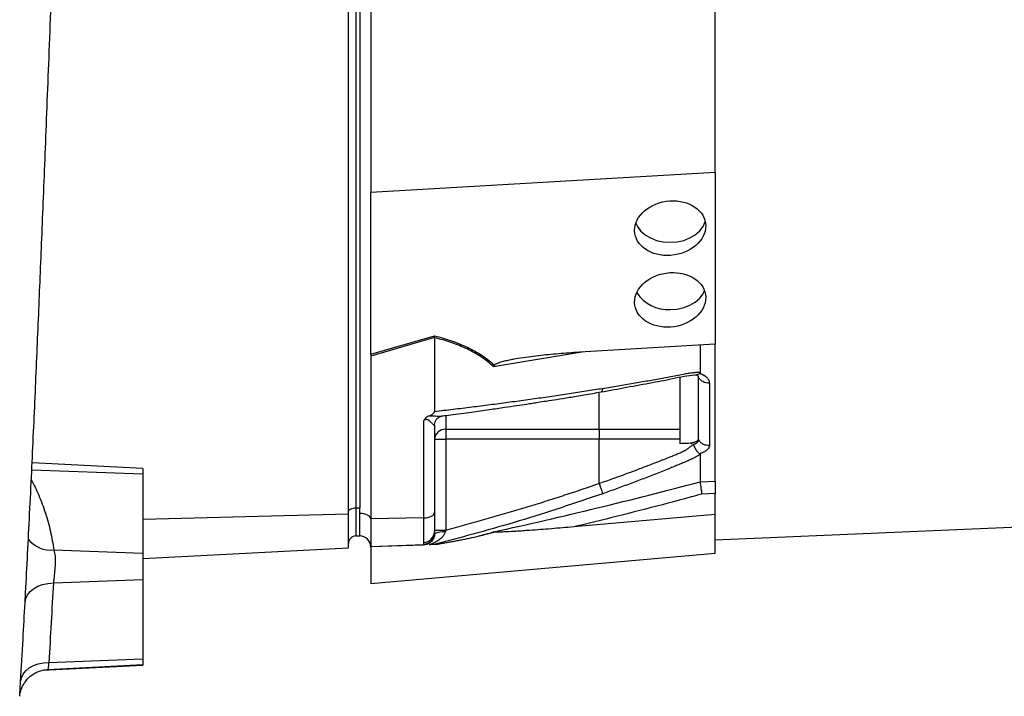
# Model space of a CAD drawing. Header units: millimetres. Extents: x 1108 to 5030, y 1860 to 4202.
# Tile 2 of 12: x 2016 to 2542, y 2302 to 2664. Entities that reach past the tile are written whole.
import ezdxf

# ---------------------------------------------------------------- set-up
doc = ezdxf.new("R2010")
doc.units = ezdxf.units.MM
doc.header["$LTSCALE"] = 2

msp = doc.modelspace()

# ---------------------------------------------------------------- linework, layer by layer
at = {"color": 7, "linetype": 'Continuous', "lineweight": 25}
for p, q in [((2195.76, 2886.98), (2195.76, 2402.98)), ((2197.76, 2886.98), (2197.76, 2402.98)), ((2191.76, 2399.82), (2191.76, 2883.82)), ((2387.76, 2582.49), (2387.76, 2697.99)), ((2203.76, 2692.72), (2203.76, 2571.66)), ((2387.76, 2582.49), (2203.76, 2571.66)), ((2387.76, 2582.49), (2387.76, 2490.61)), ((2203.76, 2485.64), (2203.76, 2571.66)), ((2237.76, 2494.08), (2203.75, 2484.22)), ((2203.76, 2485.16), (2237.8, 2495.03)), ((2237.76, 2494.05), (2237.76, 2454.59)), ((2387.76, 2490.61), (2312.17, 2486.16)), ((2379.76, 2490.14), (2379.76, 2475.56)), ((2387.76, 2417.26), (2387.76, 2490.61)), ((2203.75, 2484.22), (2203.75, 2397.08)), ((2379.49, 2474.96), (2379.76, 2474.87)), ((2369.13, 2437.34), (2369.13, 2472.9)), ((2387.76, 2385.96), (4311.76, 2466.96)), ((2231.97, 2397.58), (2231.97, 2449.65)), ((2237.76, 2447.22), (2237.76, 2400.57)), ((2243.76, 2445.05), (2325.76, 2445.05)), ((2243.76, 2445.05), (2243.76, 2439.67)), ((2237.76, 2439.67), (2243.76, 2439.67)), ((2243.76, 2439.67), (2243.76, 2391.15)), ((2325.76, 2439.67), (2243.76, 2439.67)), ((2325.76, 2416.07), (2325.76, 2439.67)), ((2081.76, 2424.07), (2022.61, 2427.17)), ((2379.76, 2432.04), (2379.49, 2431.96)), ((2081.76, 2424.07), (2081.76, 2421.15)), ((2081.76, 2421.15), (2081.76, 2378.72)), ((2379.76, 2416.99), (2387.76, 2417.26)), ((2387.76, 2410.61), (2380.66, 2410.37)), ((2387.76, 2399.41), (2387.76, 2410.61)), ((2195.76, 2402.98), (2197.76, 2402.98)), ((2195.76, 2402.98), (2195.76, 2387.98)), ((2197.76, 2399.98), (2197.76, 2402.98)), ((2237.76, 2400.57), (2237.76, 2390.25)), ((2191.76, 2381.66), (2191.76, 2399.82)), ((2197.76, 2387.98), (2197.76, 2399.98)), ((2231.97, 2397.58), (2203.75, 2397.08)), ((2203.75, 2397.08), (2203.75, 2382.19)), ((2231.97, 2384.53), (2231.97, 2397.58)), ((2387.76, 2399.41), (2312.17, 2392.8)), ((2387.76, 2378.49), (2387.76, 2399.41)), ((2237.76, 2390.25), (2237.76, 2389.54)), ((2195.76, 2387.98), (2197.76, 2387.98)), ((2237.76, 2389.54), (2237.76, 2389.17)), ((2034.21, 2380.48), (2081.76, 2378.72)), ((2081.76, 2375.9), (2191.76, 2381.66)), ((2231.97, 2383.17), (2203.75, 2382.19)), ((2203.76, 2381.98), (2203.76, 2362.4)), ((2231.97, 2383.64), (2231.97, 2384.53)), ((2231.97, 2383.17), (2231.97, 2383.64)), ((2237.7, 2383.39), (2238.39, 2383.55)), ((2238.88, 2383.69), (2237.76, 2383.38)), ((2081.76, 2378.72), (2081.76, 2364.58)), ((2387.76, 2378.49), (2203.76, 2362.4)), ((2033.96, 2362.81), (2081.76, 2364.58)), ((2081.76, 2364.58), (2081.76, 2322.15)), ((2018.82, 2352.37), (2019.04, 2356.53)), ((2031.54, 2320.29), (2081.76, 2322.15)), ((2081.76, 2322.15), (2081.76, 2319.22)), ((2028.1, 2316.1), (2081.76, 2318.91)), ((2031.03, 2316.56), (2081.76, 2319.22)), ((2081.76, 2319.22), (2081.76, 2318.91))]:
    msp.add_line(p, q, dxfattribs=at)
at = {"color": 8, "linetype": 'Continuous', "lineweight": 25}
for p, q in [((2317.52, 2486.48), (2269.28, 2478.53)), ((2243.76, 2452.28), (2243.76, 2445.05)), ((2022.43, 2423.34), (2081.76, 2421.15)), ((2081.76, 2396.94), (2191.76, 2399.82)), ((2231.64, 2383.06), (2203.76, 2382.09))]:
    msp.add_line(p, q, dxfattribs=at)
at = {"color": 7, "linetype": 'Continuous', "lineweight": 25, "flags": 128}
for points in [[(2345.39, 2555.24), (2346.2, 2553.51), (2347.96, 2551.15), (2350.32, 2549.08), (2353.2, 2547.38), (2356.49, 2546.11), (2360.05, 2545.33), (2363.76, 2545.07)], [(2363.76, 2545.07), (2367.46, 2545.33), (2371.03, 2546.11), (2374.31, 2547.38), (2377.19, 2549.08), (2379.56, 2551.15), (2381.31, 2553.51), (2382.39, 2556.07), (2382.47, 2556.35)], [(2363.76, 2509.11), (2367.46, 2509.37), (2371.03, 2510.15), (2374.31, 2511.41), (2377.19, 2513.11), (2379.56, 2515.18), (2381.31, 2517.54), (2382.1, 2519.21)], [(2325.76, 2445.05), (2337.76, 2445.04), (2358.76, 2445.04), (2358.86, 2445.04), (2367.8, 2445.03), (2369.13, 2445.03)], [(2369.13, 2439.66), (2367.8, 2439.66), (2358.86, 2439.66), (2356.63, 2439.66), (2356.07, 2439.66), (2355.93, 2439.66), (2332.12, 2439.67), (2325.76, 2439.67)], [(2191.76, 2400.98), (2191.83, 2401.37), (2192.06, 2401.74), (2192.43, 2402.09), (2192.93, 2402.39), (2193.54, 2402.64), (2194.23, 2402.83), (2194.98, 2402.94), (2195.76, 2402.98)], [(2231.97, 2397.58), (2233.11, 2397.65), (2234.2, 2397.83), (2235.2, 2398.12), (2236.07, 2398.49), (2236.79, 2398.94), (2237.32, 2399.45), (2237.65, 2400), (2237.76, 2400.57)], [(2203.75, 2397.08), (2203.6, 2397.65), (2203.24, 2398.2), (2202.67, 2398.7), (2201.93, 2399.14), (2201.03, 2399.49), (2200.01, 2399.76), (2198.9, 2399.92), (2197.76, 2399.98)], [(2018.82, 2352.37), (2019.21, 2354.43), (2020.12, 2356.39), (2021.54, 2358.18), (2023.41, 2359.74), (2025.67, 2361.03), (2028.24, 2361.98), (2031.04, 2362.58), (2033.96, 2362.81)], [(2016.42, 2310.11), (2016.85, 2312.13), (2017.79, 2314.05), (2019.22, 2315.81), (2021.09, 2317.33), (2023.34, 2318.58), (2025.89, 2319.51), (2028.65, 2320.08), (2031.54, 2320.29)]]:
    msp.add_lwpolyline(points, dxfattribs=at)
at = {"color": 7, "linetype": 'Continuous', "lineweight": 25}
for centre, radius, start, end in [((2362.51, 2528.83), 19.77, 212.802, 273.631), ((2243.46, 2439.34), 5.71, 87.0315, 176.6858), ((2231.91, 2390.39), 5.85, 270.5833, 358.6453), ((2242.15, 2380.18), 10, 82.1763, 116.0598), ((2195.76, 2383.98), 4, 90, 180), ((2197.76, 2381.98), 6, 2, 90), ((2231.81, 2389.58), 5.95, 271.5172, 359.553), ((2197.76, 2381.98), 6, 0, 1.0431)]:
    msp.add_arc(centre, radius, start, end, dxfattribs=at)
at = {"color": 8, "linetype": 'Continuous', "lineweight": 25}
msp.add_arc((2032.59, 2395.88), 15.48, 218.4872, 276.0062, dxfattribs=at)
at = {"color": 7, "linetype": 'Continuous', "lineweight": 25}
for centre in [(2363.76, 2552.65), (2363.76, 2514.27)]:
    msp.add_ellipse(centre, major_axis=(18.88, 2.82), ratio=0.760402, dxfattribs=at)
msp.add_ellipse((2197.76, 2482.99), major_axis=(0.63, 26.49), ratio=0.225259, start_param=4.800129, end_param=4.818335, dxfattribs=at)
for points, knots in [([(2018.95, 2354.74), (2019, 2355.73), (2019.42, 2363.44), (2020.2, 2378.3), (2021.29, 2399.66), (2022.34, 2421.4), (2023.36, 2443.22), (2024.32, 2464.55), (2025.23, 2485.58), (2026.1, 2506.14), (2026.96, 2526.56), (2027.81, 2547.39), (2028.71, 2569.41), (2029.65, 2592.83), (2030.63, 2617.76), (2031.66, 2644.26), (2032.72, 2671.83), (2033.81, 2700.42), (2034.92, 2730.1), (2036.06, 2761.11), (2037.21, 2792.71), (2038.34, 2824.56), (2039.43, 2855.99), (2040.5, 2886.79), (2041.5, 2916.18), (2042.46, 2944.05), (2043.36, 2970.35), (2044.16, 2993.46), (2044.86, 3013.61), (2045.47, 3031.19), (2046.08, 3048.87), (2046.73, 3067.58), (2047.45, 3088.13), (2048.22, 3110.21), (2049.04, 3133.72), (2049.91, 3158.45), (2050.84, 3184.52), (2051.67, 3208.12), (2052.39, 3228.54), (2052.97, 3245.12), (2053.51, 3260.59), (2054, 3274.75), (2054.45, 3287.89), (2054.87, 3300.01), (2055.27, 3311.32), (2055.65, 3322.08), (2056.03, 3332.73), (2056.42, 3343.6), (2056.92, 3356.91), (2057.51, 3372.67), (2058.23, 3391.07), (2058.94, 3408.63), (2059.62, 3425.49), (2060.28, 3441.68), (2060.93, 3458.01), (2061.54, 3473.44), (2061.99, 3485.33), (2062.32, 3493.98), (2062.57, 3500.38), (2062.84, 3507.12), (2063.14, 3514.33), (2063.46, 3521.58), (2063.77, 3528.33), (2064.09, 3534.87), (2064.41, 3540.94), (2064.71, 3546.38), (2064.98, 3551.04), (2065.27, 3555.87), (2065.63, 3561.39), (2066.05, 3567.26), (2066.51, 3573.15), (2067.01, 3578.79), (2067.54, 3584.01), (2068.07, 3588.54), (2068.59, 3592.33), (2069.09, 3595.51), (2069.65, 3598.7), (2070.3, 3601.87), (2071.04, 3605.14), (2071.82, 3608.39), (2072.77, 3612.33), (2073.86, 3616.84), (2075.02, 3621.74), (2076.15, 3626.64), (2077.49, 3632.6), (2078.91, 3639.19), (2080.32, 3645.95), (2081.64, 3652.57), (2082.86, 3658.88), (2084.01, 3665.04), (2085.12, 3671.16), (2086.18, 3677.14), (2087.28, 3683.4), (2088.51, 3690.51), (2089.61, 3697), (2090.51, 3702.33), (2091.1, 3705.86), (2091.61, 3708.92), (2092.04, 3711.46), (2092.38, 3713.56), (2092.73, 3715.65), (2093.18, 3718.35), (2093.81, 3722.18), (2094.64, 3727.27), (2095.67, 3733.57), (2096.89, 3741.1), (2097.77, 3746.52), (2098.24, 3749.43)], [0, 0, 0, 0, 0.002497, 0.019435, 0.036218, 0.052786, 0.067863, 0.082345, 0.096241, 0.109547, 0.122256, 0.135285, 0.148943, 0.163364, 0.178567, 0.194594, 0.211498, 0.228284, 0.245864, 0.264188, 0.282536, 0.300203, 0.318214, 0.335461, 0.351911, 0.367524, 0.382266, 0.396122, 0.406414, 0.416207, 0.425759, 0.436244, 0.447833, 0.460544, 0.473695, 0.487789, 0.50276, 0.518543, 0.528863, 0.538921, 0.548247, 0.556857, 0.564762, 0.572383, 0.579223, 0.585658, 0.592266, 0.599056, 0.606032, 0.617379, 0.629208, 0.641815, 0.65217, 0.663206, 0.674916, 0.685966, 0.695745, 0.700645, 0.705198, 0.71041, 0.716529, 0.722712, 0.728456, 0.733761, 0.739983, 0.745096, 0.749117, 0.753283, 0.75871, 0.765383, 0.772102, 0.779761, 0.788331, 0.796873, 0.80504, 0.812814, 0.820174, 0.83084, 0.840395, 0.848863, 0.856386, 0.863051, 0.867608, 0.873253, 0.879905, 0.886964, 0.894208, 0.900772, 0.907037, 0.913603, 0.920076, 0.926276, 0.932929, 0.940471, 0.949172, 0.953218, 0.956785, 0.959825, 0.962341, 0.964338, 0.966072, 0.968653, 0.972613, 0.977739, 0.98402, 0.991443, 1, 1, 1, 1]), ([(2269.28, 2478.53), (2267.27, 2480.43), (2265.08, 2482.17), (2260.37, 2485.31), (2257.84, 2486.73), (2253.82, 2488.65), (2252.44, 2489.25), (2249.61, 2490.39), (2248.18, 2490.92), (2243.81, 2492.42), (2240.81, 2493.29), (2237.76, 2494.05)], [0, 0, 0, 0, 0.25, 0.25, 0.5, 0.5, 0.625, 0.625, 0.75, 0.75, 1, 1, 1, 1]), ([(2237.8, 2495.03), (2240.87, 2494.25), (2243.89, 2493.36), (2248.28, 2491.85), (2249.73, 2491.31), (2252.57, 2490.16), (2253.96, 2489.55), (2258.04, 2487.62), (2260.61, 2486.2), (2264.24, 2483.81), (2265.42, 2482.97), (2267.66, 2481.23), (2268.73, 2480.32), (2269.75, 2479.37)], [0, 0, 0, 0, 0.25, 0.25, 0.375, 0.375, 0.5, 0.5, 0.75, 0.75, 0.875, 0.875, 1, 1, 1, 1]), ([(2269.75, 2479.37), (2269.85, 2479.54), (2270.01, 2479.68), (2270.36, 2479.93), (2270.55, 2480.03), (2271.13, 2480.33), (2271.55, 2480.5), (2272.81, 2480.96), (2273.68, 2481.21), (2275.42, 2481.67), (2276.3, 2481.87), (2278.07, 2482.25), (2278.96, 2482.43), (2281.63, 2482.92), (2283.41, 2483.21), (2286.99, 2483.75), (2288.78, 2483.99), (2294.16, 2484.66), (2297.75, 2485.04), (2304.96, 2485.68), (2308.56, 2485.95), (2312.17, 2486.16)], [0, 0, 0, 0, 0.015625, 0.015625, 0.03125, 0.03125, 0.0625, 0.0625, 0.125, 0.125, 0.1875, 0.1875, 0.25, 0.25, 0.375, 0.375, 0.5, 0.5, 0.75, 0.75, 1, 1, 1, 1]), ([(2327.68, 2466.94), (2329.05, 2467.17), (2331.8, 2467.61), (2335.9, 2468.29), (2339.97, 2468.98), (2344.02, 2469.67), (2349.26, 2470.58), (2355.65, 2471.72), (2361.97, 2472.88), (2366.99, 2473.83), (2369.97, 2474.4), (2372.09, 2474.8), (2373.29, 2475.02), (2374.32, 2475.19), (2375.33, 2475.33), (2376.38, 2475.43), (2377.53, 2475.52), (2378.66, 2475.56), (2379.39, 2475.56), (2379.76, 2475.56)], [0, 0, 0, 0, 0.077777, 0.1552, 0.232272, 0.308995, 0.385372, 0.530526, 0.674474, 0.747423, 0.819615, 0.846383, 0.869761, 0.889755, 0.906383, 0.929523, 0.9528, 0.976272, 1, 1, 1, 1]), ([(2379.49, 2474.96), (2379.16, 2474.69), (2378.57, 2474.19), (2377.98, 2474.21), (2377.71, 2474.21)], [0, 0, 0, 0, 0.542775, 1, 1, 1, 1]), ([(2379.76, 2475.56), (2379.76, 2475.52), (2379.75, 2475.43), (2379.72, 2475.31), (2379.67, 2475.19), (2379.59, 2475.07), (2379.52, 2475), (2379.49, 2474.96)], [0, 0, 0, 0, 0.212576, 0.416535, 0.614103, 0.807726, 1, 1, 1, 1]), ([(2379.76, 2474.87), (2379.89, 2474.82), (2380.16, 2474.73), (2380.54, 2474.57), (2380.91, 2474.4), (2381.27, 2474.23), (2381.6, 2474.05), (2381.92, 2473.86), (2382.23, 2473.66), (2382.52, 2473.45), (2382.79, 2473.24), (2383.05, 2473.02), (2383.29, 2472.79), (2383.52, 2472.55), (2383.8, 2472.22), (2384.09, 2471.82), (2384.36, 2471.31), (2384.56, 2470.8), (2384.68, 2470.28), (2384.69, 2469.92), (2384.7, 2469.74)], [0, 0, 0, 0, 0.044249, 0.088103, 0.131644, 0.174954, 0.21812, 0.261226, 0.304357, 0.347601, 0.391041, 0.434763, 0.478847, 0.523375, 0.568424, 0.654803, 0.740537, 0.826241, 0.912528, 1, 1, 1, 1]), ([(2326.79, 2465.02), (2335.96, 2466.69), (2349.32, 2469.13), (2364.43, 2471.97), (2372.83, 2473.93), (2376.45, 2474.07), (2378.27, 2474.14)], [0, 0, 0, 0, 0.5217875, 0.7596986, 0.8790515, 1, 1, 1, 1]), ([(2377.26, 2474.22), (2377.39, 2474.19), (2377.77, 2474.08), (2378.32, 2473.84), (2378.8, 2473.53), (2378.77, 2473.57), (2378.75, 2473.59)], [0, 0, 0, 0, 0.121021, 0.347236, 0.710471, 1, 1, 1, 1]), ([(2378.79, 2473.08), (2378.79, 2466.94), (2378.79, 2461.1), (2378.79, 2450.04), (2378.79, 2444.83), (2378.79, 2439.92)], [0, 0, 0, 0, 0.5, 0.5, 1, 1, 1, 1]), ([(2384.7, 2469.74), (2384.14, 2469.73), (2383.54, 2469.78), (2382.38, 2470.03), (2381.8, 2470.24), (2380.76, 2470.79), (2380.29, 2471.14), (2379.51, 2471.9), (2379.2, 2472.33), (2378.98, 2472.76)], [0, 0, 0, 0, 0.25, 0.25, 0.5, 0.5, 0.75, 0.75, 1, 1, 1, 1]), ([(2378.98, 2439.53), (2378.98, 2440.68), (2378.98, 2443.16), (2378.98, 2446.85), (2378.98, 2450.89), (2378.98, 2453.72), (2378.98, 2456.73), (2378.98, 2459.64), (2378.98, 2464.05), (2378.98, 2468.32), (2378.98, 2471.33), (2378.98, 2472.76)], [0.7589111, 0.7589111, 0.7589111, 0.7589111, 0.7820302, 0.8131687, 0.8443073, 0.8754458, 0.8754458, 0.9065844, 0.9377229, 0.9688615, 0.9919807, 0.9919807, 0.9919807, 0.9919807]), ([(2237.76, 2454.59), (2239.43, 2454.78), (2242.77, 2455.18), (2247.76, 2455.78), (2252.72, 2456.38), (2257.64, 2456.99), (2262.53, 2457.61), (2267.39, 2458.23), (2272.22, 2458.86), (2277.02, 2459.5), (2281.78, 2460.14), (2286.52, 2460.79), (2291.22, 2461.45), (2295.89, 2462.11), (2300.52, 2462.78), (2305.13, 2463.45), (2309.7, 2464.14), (2314.24, 2464.83), (2318.75, 2465.53), (2323.23, 2466.23), (2326.2, 2466.71), (2327.68, 2466.94)], [0, 0, 0, 0, 0.055211, 0.110128, 0.164753, 0.219086, 0.273129, 0.326884, 0.38035, 0.43353, 0.486425, 0.539036, 0.591365, 0.643413, 0.695181, 0.746671, 0.797884, 0.848822, 0.899487, 0.949879, 1, 1, 1, 1]), ([(2242.06, 2452.21), (2243.51, 2452.39), (2248.67, 2453.06), (2257.03, 2454.2), (2266.63, 2455.54), (2274.73, 2456.71), (2281.34, 2457.69), (2286.32, 2458.44), (2290.12, 2459.02), (2293.65, 2459.56), (2297.93, 2460.23), (2303.43, 2461.11), (2310.15, 2462.2), (2318.08, 2463.52), (2323.75, 2464.5), (2326.79, 2465.02)], [0, 0, 0, 0, 0.050663, 0.180653, 0.293264, 0.388491, 0.466333, 0.526794, 0.564787, 0.601011, 0.651659, 0.716876, 0.796665, 0.891033, 1, 1, 1, 1]), ([(2234.94, 2452.26), (2235.55, 2452.5), (2236.15, 2452.78), (2236.95, 2453.31), (2237.2, 2453.51), (2237.5, 2453.87), (2237.59, 2453.99), (2237.71, 2454.26), (2237.75, 2454.41), (2237.76, 2454.55)], [0, 0, 0, 0, 0.5, 0.5, 0.75, 0.75, 0.875, 0.875, 1, 1, 1, 1]), ([(2234.94, 2452.26), (2234.61, 2452.13), (2234.3, 2451.98), (2233.71, 2451.62), (2233.43, 2451.42), (2232.93, 2450.96), (2232.71, 2450.72), (2232.31, 2450.2), (2232.13, 2449.92), (2231.97, 2449.65)], [0, 0, 0, 0, 0.25, 0.25, 0.5, 0.5, 0.75, 0.75, 1, 1, 1, 1]), ([(2237.76, 2447.22), (2237.76, 2447.11), (2237.7, 2447.1), (2237.52, 2447.2), (2237.39, 2447.31), (2236.96, 2447.73), (2236.58, 2448.13), (2235.94, 2448.79), (2235.7, 2449.02), (2235.18, 2449.47), (2234.9, 2449.71), (2234.4, 2450), (2234.21, 2450.09), (2233.8, 2450.22), (2233.57, 2450.25), (2233.08, 2450.21), (2232.83, 2450.14), (2232.38, 2449.92), (2232.16, 2449.79), (2231.97, 2449.65)], [0, 0, 0, 0, 0.125, 0.125, 0.25, 0.25, 0.5, 0.5, 0.625, 0.625, 0.75, 0.75, 0.8125, 0.8125, 0.875, 0.875, 0.9375, 0.9375, 1, 1, 1, 1]), ([(2237.78, 2447.35), (2237.78, 2447.44), (2237.75, 2447.94), (2238.09, 2449.19), (2238.99, 2450.63), (2240.27, 2451.65), (2241.43, 2452.11), (2241.86, 2452.15), (2241.98, 2452.17)], [0, 0, 0, 0, 0.046297, 0.262288, 0.492636, 0.725331, 0.917136, 1, 1, 1, 1]), ([(2325.76, 2445.05), (2325.76, 2444.55), (2325.76, 2443.78), (2325.76, 2441.89), (2325.76, 2440.78), (2325.76, 2439.67)], [0, 0, 0, 0, 0.5, 0.5, 1, 1, 1, 1]), ([(2375.08, 2437.68), (2374.13, 2437.54), (2373.15, 2437.45), (2371.66, 2437.37), (2371.15, 2437.36), (2370.14, 2437.34), (2369.64, 2437.34), (2369.13, 2437.34)], [0, 0, 0, 0, 0.5, 0.5, 0.75, 0.75, 1, 1, 1, 1]), ([(2378.79, 2439.92), (2378.79, 2439.67), (2378.7, 2439.43), (2378.36, 2438.95), (2378.1, 2438.73), (2377.61, 2438.43), (2377.42, 2438.34), (2377.03, 2438.16), (2376.81, 2438.08), (2376.36, 2437.94), (2376.11, 2437.88), (2375.61, 2437.77), (2375.35, 2437.72), (2375.08, 2437.68)], [0, 0, 0, 0, 0.25, 0.25, 0.5, 0.5, 0.625, 0.625, 0.75, 0.75, 0.875, 0.875, 1, 1, 1, 1]), ([(2375.94, 2436.94), (2376.02, 2436.96), (2376.18, 2436.99), (2376.44, 2437.07), (2376.74, 2437.18), (2377.07, 2437.32), (2377.42, 2437.49), (2377.78, 2437.7), (2378.12, 2437.95), (2378.44, 2438.23), (2378.69, 2438.54), (2378.87, 2438.86), (2378.97, 2439.19), (2378.98, 2439.42), (2378.98, 2439.53)], [0, 0, 0, 0, 0.038504, 0.086514, 0.144034, 0.211029, 0.287449, 0.37325, 0.468405, 0.572922, 0.680036, 0.786786, 0.893373, 1, 1, 1, 1]), ([(2384.7, 2436.28), (2384.14, 2436.26), (2383.54, 2436.31), (2382.38, 2436.59), (2381.8, 2436.81), (2380.76, 2437.41), (2380.29, 2437.78), (2379.51, 2438.61), (2379.2, 2439.07), (2378.98, 2439.53)], [0, 0, 0, 0, 0.25, 0.25, 0.5, 0.5, 0.75, 0.75, 1, 1, 1, 1]), ([(2325.76, 2416.07), (2328.2, 2416.92), (2333.48, 2418.77), (2341.93, 2421.85), (2348.92, 2424.5), (2354.12, 2426.5), (2357.2, 2427.7), (2360.4, 2428.97), (2362.93, 2429.98), (2364.76, 2430.71), (2365.83, 2431.15), (2366.9, 2431.6), (2367.97, 2432.04), (2369.04, 2432.49), (2369.9, 2432.85), (2370.56, 2433.14), (2371.01, 2433.37), (2371.48, 2433.63), (2371.97, 2433.92), (2372.48, 2434.24), (2373, 2434.58), (2373.53, 2434.96), (2374.07, 2435.35), (2374.62, 2435.77), (2375.17, 2436.21), (2375.52, 2436.52), (2375.71, 2436.67)], [0, 0, 0, 0, 0.1430849, 0.3087961, 0.4974272, 0.5558348, 0.6167425, 0.6801666, 0.746121, 0.7674049, 0.7887232, 0.8100742, 0.8314556, 0.8528654, 0.8743009, 0.8830022, 0.8923359, 0.9022824, 0.9128154, 0.9239043, 0.9355143, 0.9476077, 0.9601447, 0.9730839, 0.986383, 1, 1, 1, 1]), ([(2375.96, 2436.9), (2375.98, 2436.87), (2376.04, 2436.81), (2376.12, 2436.69), (2376.2, 2436.55), (2376.29, 2436.39), (2376.39, 2436.2), (2376.5, 2435.99), (2376.62, 2435.75), (2376.75, 2435.49), (2376.9, 2435.2), (2377.06, 2434.9), (2377.24, 2434.58), (2377.44, 2434.25), (2377.66, 2433.91), (2377.91, 2433.56), (2378.19, 2433.2), (2378.49, 2432.84), (2378.82, 2432.51), (2379.15, 2432.2), (2379.38, 2432.04), (2379.49, 2431.96)], [0, 0, 0, 0, 0.017248, 0.037456, 0.060913, 0.087838, 0.118407, 0.152763, 0.191026, 0.233291, 0.279627, 0.330072, 0.384627, 0.443251, 0.505852, 0.572276, 0.648655, 0.730209, 0.816408, 0.906598, 1, 1, 1, 1]), ([(2384.7, 2436.28), (2384.7, 2436.2), (2384.7, 2436.06), (2384.67, 2435.85), (2384.62, 2435.64), (2384.55, 2435.43), (2384.46, 2435.22), (2384.35, 2435.02), (2384.23, 2434.81), (2384.08, 2434.61), (2383.92, 2434.41), (2383.67, 2434.15), (2383.34, 2433.84), (2382.88, 2433.49), (2382.36, 2433.16), (2381.8, 2432.85), (2381.17, 2432.56), (2380.49, 2432.29), (2380, 2432.12), (2379.76, 2432.04)], [0, 0, 0, 0, 0.043919, 0.087472, 0.13073, 0.173768, 0.216664, 0.259492, 0.30233, 0.345255, 0.388344, 0.431671, 0.51489, 0.596546, 0.677156, 0.757259, 0.837405, 0.91814, 1, 1, 1, 1]), ([(2379.76, 2431.53), (2379.55, 2431.4), (2379.14, 2431.16), (2378.51, 2430.8), (2377.87, 2430.45), (2377.24, 2430.11), (2376.59, 2429.77), (2375.95, 2429.45), (2375.3, 2429.13), (2374.65, 2428.82), (2373.81, 2428.43), (2372.64, 2427.92), (2370.92, 2427.2), (2368.81, 2426.32), (2366.4, 2425.32), (2362.36, 2423.67), (2356.72, 2421.41), (2349.52, 2418.61), (2342.28, 2415.87), (2335.02, 2413.18), (2330.13, 2411.44), (2327.68, 2410.57)], [0, 0, 0, 0, 0.0134228, 0.0267382, 0.0399565, 0.0530881, 0.0661437, 0.0791341, 0.0920702, 0.1049632, 0.1178244, 0.141662, 0.1728313, 0.2170572, 0.2634912, 0.3121266, 0.4491557, 0.58733, 0.7237611, 0.8613131, 1, 1, 1, 1]), ([(2379.49, 2431.96), (2379.52, 2431.94), (2379.57, 2431.9), (2379.64, 2431.83), (2379.69, 2431.76), (2379.73, 2431.69), (2379.75, 2431.61), (2379.76, 2431.55), (2379.76, 2431.53)], [0, 0, 0, 0, 0.160202, 0.321039, 0.484027, 0.650625, 0.822199, 1, 1, 1, 1]), ([(2269.28, 2390.12), (2287.79, 2394.19), (2306.26, 2398.45), (2343.1, 2407.4), (2361.46, 2412.08), (2379.76, 2417)], [0, 0, 0, 0, 0.5, 0.5, 1, 1, 1, 1]), ([(2379.76, 2416.99), (2379.78, 2416.74), (2379.82, 2416.38), (2379.92, 2415.48), (2379.99, 2414.94), (2380.11, 2414.04), (2380.16, 2413.73), (2380.25, 2413.08), (2380.3, 2412.75), (2380.4, 2412.07), (2380.45, 2411.73), (2380.55, 2411.05), (2380.61, 2410.71), (2380.66, 2410.37)], [0, 0, 0, 0, 0.25, 0.25, 0.5, 0.5, 0.625, 0.625, 0.75, 0.75, 0.875, 0.875, 1, 1, 1, 1]), ([(2387.76, 2417.26), (2387.76, 2417.01), (2387.76, 2416.66), (2387.76, 2415.75), (2387.76, 2415.22), (2387.76, 2414.31), (2387.76, 2413.99), (2387.76, 2413.35), (2387.76, 2413.01), (2387.76, 2411.98), (2387.76, 2411.3), (2387.76, 2410.61)], [0, 0, 0, 0, 0.25, 0.25, 0.5, 0.5, 0.625, 0.625, 0.75, 0.75, 1, 1, 1, 1]), ([(2243.76, 2391.15), (2245.47, 2391.6), (2248.88, 2392.51), (2253.97, 2393.89), (2259.03, 2395.28), (2264.04, 2396.69), (2269.02, 2398.11), (2273.96, 2399.54), (2278.86, 2400.98), (2283.72, 2402.43), (2288.55, 2403.9), (2293.33, 2405.38), (2298.08, 2406.87), (2302.79, 2408.37), (2307.46, 2409.89), (2312.09, 2411.41), (2316.68, 2412.95), (2321.23, 2414.5), (2324.25, 2415.55), (2325.76, 2416.07)], [0, 0, 0, 0, 0.061953, 0.123509, 0.18467, 0.245435, 0.305808, 0.365787, 0.425376, 0.484574, 0.543383, 0.601804, 0.659839, 0.717488, 0.774754, 0.831636, 0.888137, 0.944258, 1, 1, 1, 1]), ([(2325.76, 2416.07), (2325.96, 2415.49), (2326.18, 2414.87), (2326.6, 2413.67), (2326.8, 2413.09), (2327.16, 2412.06), (2327.31, 2411.62), (2327.55, 2410.94), (2327.63, 2410.71), (2327.68, 2410.57)], [0, 0, 0, 0, 0.25, 0.25, 0.5, 0.5, 0.75, 0.75, 1, 1, 1, 1]), ([(2380.66, 2410.37), (2377.63, 2409.54), (2358.63, 2404.36), (2335.8, 2398.5), (2315.94, 2393.71), (2312.17, 2392.8)], [0, 0, 0, 0, 0.133371, 0.835602, 1, 1, 1, 1]), ([(2243.51, 2390.09), (2243.4, 2389.61), (2243.21, 2389.17), (2242.73, 2388.35), (2242.44, 2387.96), (2241.51, 2386.9), (2240.8, 2386.3), (2239.27, 2385.23), (2238.47, 2384.77), (2236.76, 2383.94), (2235.87, 2383.58), (2234.94, 2383.28)], [0, 0, 0, 0, 0.125, 0.125, 0.25, 0.25, 0.5, 0.5, 0.75, 0.75, 1, 1, 1, 1]), ([(2237.76, 2391.15), (2237.76, 2391.15), (2237.91, 2391.15), (2238.52, 2391.15), (2238.96, 2391.15), (2240.07, 2391.15), (2240.74, 2391.15), (2242.19, 2391.15), (2242.97, 2391.15), (2243.76, 2391.15)], [0, 0, 0, 0, 0.25, 0.25, 0.5, 0.5, 0.75, 0.75, 1, 1, 1, 1]), ([(2237.76, 2383.38), (2238.93, 2383.56), (2243.68, 2384.33), (2251.71, 2385.78), (2261.44, 2387.84), (2266.64, 2389.35), (2269.28, 2390.12)], [0, 0, 0, 0, 0.096828, 0.393237, 0.691583, 1, 1, 1, 1]), ([(2269.75, 2390.06), (2268.15, 2389.59), (2264.82, 2388.6), (2258.84, 2387.17), (2251.17, 2385.56), (2244.02, 2384.28), (2239.1, 2383.49), (2237.8, 2383.28)], [0, 0, 0, 0, 0.187656, 0.392219, 0.596888, 0.89333, 1, 1, 1, 1]), ([(2269.75, 2390.06), (2269.59, 2390.09), (2269.43, 2390.13), (2269.28, 2390.12), (2269.28, 2390.12)], [0, 0, 0, 0, 0.977857, 1, 1, 1, 1]), ([(2312.17, 2392.8), (2308.19, 2392.46), (2300.34, 2391.79), (2290.01, 2391.01), (2282.09, 2390.48), (2277.07, 2390.19), (2273.89, 2390.04), (2271.76, 2389.99), (2270.34, 2389.97), (2269.86, 2390.05), (2269.75, 2390.06)], [0, 0, 0, 0, 0.2763141, 0.5442272, 0.7175585, 0.8282715, 0.8984326, 0.9427069, 0.9873255, 1, 1, 1, 1]), ([(2237.76, 2389.17), (2237.76, 2388.47), (2237.63, 2387.73), (2237.07, 2386.28), (2236.64, 2385.58), (2235.51, 2384.42), (2234.83, 2383.96), (2233.4, 2383.35), (2232.66, 2383.2), (2231.97, 2383.17)], [0, 0, 0, 0, 0.25, 0.25, 0.5, 0.5, 0.75, 0.75, 1, 1, 1, 1]), ([(2034.21, 2380.48), (2034.46, 2379.39), (2034.96, 2377.23), (2034.99, 2373.06), (2034.68, 2368.84), (2034.26, 2365.29), (2034.05, 2363.52), (2033.96, 2362.81)], [0, 0, 0, 0, 0.215103, 0.428125, 0.641288, 0.856192, 1, 1, 1, 1]), ([(2237.76, 2383.38), (2237.76, 2383.38), (2237.62, 2383.37), (2237.21, 2383.36), (2236.96, 2383.35), (2236.42, 2383.33), (2236.13, 2383.32), (2235.55, 2383.3), (2235.25, 2383.29), (2234.94, 2383.28)], [0, 0, 0, 0, 0.25, 0.25, 0.5, 0.5, 0.75, 0.75, 1, 1, 1, 1]), ([(2016.42, 2310.11), (2016.86, 2317.61), (2017.7, 2331.67), (2018.46, 2345.79), (2018.82, 2352.37)], [0, 0, 0, 0, 0.53357, 1, 1, 1, 1]), ([(2015.97, 2302.27), (2015.97, 2302.22), (2015.96, 2302.12), (2015.97, 2302.24), (2016.01, 2302.65), (2016.12, 2303.44), (2016.38, 2304.69), (2016.91, 2306.36), (2017.8, 2308.33), (2019.13, 2310.38), (2020.91, 2312.35), (2023.08, 2314.06), (2025.65, 2315.42), (2028.35, 2316.31), (2030.19, 2316.46), (2031.05, 2316.53)], [0, 0, 0, 0, 0.0547111, 0.1023976, 0.1380633, 0.1742778, 0.2275807, 0.2940019, 0.3775011, 0.4747604, 0.5721761, 0.6785685, 0.7894556, 0.9027522, 1, 1, 1, 1]), ([(2015.97, 2302.27), (2015.98, 2302.4), (2016.01, 2302.87), (2016.09, 2304.43), (2016.23, 2306.87), (2016.35, 2309.02), (2016.42, 2310.11)], [0, 0, 0, 0, 0.116173, 0.411253, 0.702012, 1, 1, 1, 1])]:
    msp.add_open_spline(points, degree=3, knots=knots, dxfattribs=at)
for points in [[(2237.76, 2494.08), (2237.77, 2494.41), (2237.79, 2494.73), (2237.8, 2495.03)], [(2237.76, 2494.05), (2237.76, 2494.06), (2237.76, 2494.07), (2237.76, 2494.08)], [(2203.76, 2485.16), (2203.76, 2484.87), (2203.75, 2484.55), (2203.75, 2484.22)], [(2269.75, 2479.37), (2269.59, 2479.11), (2269.43, 2478.83), (2269.28, 2478.53)], [(2378.98, 2472.76), (2378.92, 2472.87), (2378.86, 2472.97), (2378.79, 2473.08)], [(2384.7, 2469.74), (2384.7, 2457.36), (2384.7, 2446.17), (2384.7, 2436.28)], [(2375.6, 2436.93), (2375.46, 2437.21), (2375.28, 2437.45), (2375.08, 2437.68)], [(2378.79, 2439.92), (2378.86, 2439.79), (2378.92, 2439.66), (2378.98, 2439.53)], [(2379.76, 2431.53), (2379.76, 2428.9), (2379.76, 2423.86), (2379.76, 2419.21), (2379.76, 2417)], [(2243.76, 2391.15), (2243.68, 2390.79), (2243.59, 2390.44), (2243.51, 2390.09)], [(2033.96, 2362.81), (2033.19, 2348.63), (2032.41, 2334.46), (2031.54, 2320.29)]]:
    msp.add_open_spline(points, degree=3, dxfattribs=at)
at = {"color": 8, "linetype": 'Continuous', "lineweight": 25}
for points, knots in [([(2378.98, 2472.76), (2378.98, 2472.98), (2378.97, 2473.31), (2378.73, 2473.63), (2378.65, 2473.74)], [0, 0, 0, 0, 0.646098, 1, 1, 1, 1]), ([(2325.76, 2445.05), (2325.76, 2449.9), (2325.76, 2456.05), (2325.76, 2463.32), (2325.76, 2464.85)], [0, 0, 0, 0, 0.789481, 1, 1, 1, 1]), ([(2327.68, 2466.95), (2327.61, 2466.52), (2327.46, 2465.66), (2327.12, 2465.05), (2326.84, 2465.09), (2326.78, 2465.1)], [0, 0, 0, 0, 0.413139, 0.850224, 1, 1, 1, 1]), ([(2234.94, 2452.26), (2235.1, 2452.26), (2235.93, 2452.29), (2238.02, 2452.23), (2240.35, 2452.02), (2241.67, 2452.19), (2242.06, 2452.24)], [0, 0, 0, 0, 0.059046, 0.300682, 0.794115, 1, 1, 1, 1]), ([(2022.18, 2418.17), (2023.55, 2415.38), (2026.44, 2409.47), (2029.82, 2400.18), (2032.6, 2390.4), (2033.67, 2383.79), (2034.21, 2380.48)], [0, 0, 0, 0, 0.2274837, 0.4820245, 0.7410118, 1, 1, 1, 1]), ([(2327.68, 2410.57), (2312.83, 2405.55), (2283.53, 2395.63), (2253.63, 2387.63), (2238.88, 2383.69)], [0, 0, 0, 0, 0.506448, 1, 1, 1, 1]), ([(2031.54, 2320.29), (2031.42, 2319.4), (2031.18, 2317.62), (2031.09, 2316.51), (2031.04, 2316.68), (2031.02, 2316.72)], [0, 0, 0, 0, 0.429271, 0.858006, 1, 1, 1, 1])]:
    msp.add_open_spline(points, degree=3, knots=knots, dxfattribs=at)

doc.saveas('drawing.dxf')
